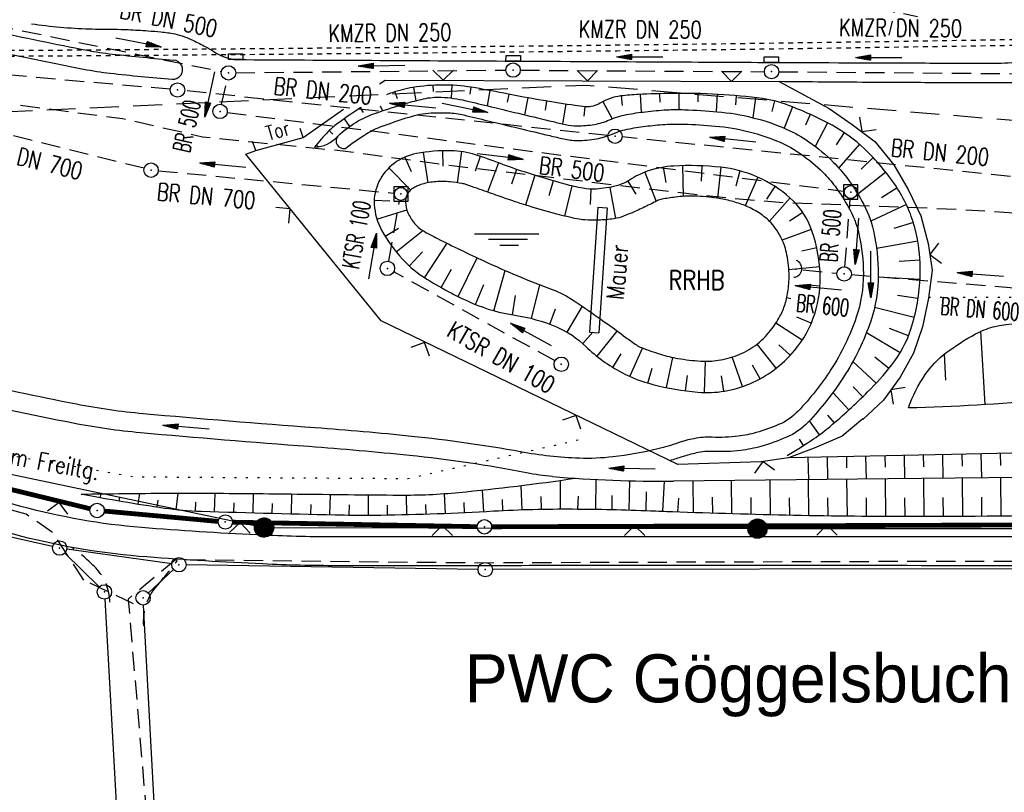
# Model space of a CAD drawing. Extents: x 0 to 1135, y 0 to 420.
# Tile 9 of 77: x 185 to 288, y 72 to 152. Entities that reach past the tile are written whole.
import ezdxf
from ezdxf.enums import TextEntityAlignment as Align

# ---------------------------------------------------------------- set-up
doc = ezdxf.new("R2010")
doc.units = 0
doc.header["$LTSCALE"] = 2
doc.header["$MEASUREMENT"] = 0
for name, pattern in [('ACAD_ISO03W100', [0.5, 0.25, -0.25]), ('AUSGEZOGEN', [0]), ('GESTRICH-X2', [1.5, 1, -0.5]), ('GESTRICHELTX3', [2.25, 1.5, -0.75]), ('GETRENNTX3', [3.25, 1, -0.75, 0, -0.75, 0, -0.75]), ('PUNKTX2_STR', [0.6, 0.1, -0.5])]:
    doc.linetypes.add(name, pattern=pattern)
doc.layers.get('0').update_dxf_attribs({"color": 8, "linetype": 'AUSGEZOGEN'})
for name, color, linetype in [('BOESCHG', 8, 'AUSGEZOGEN'), ('DURCHL', 200, 'GESTRICH-X2'), ('FBRTOP', 8, 'AUSGEZOGEN'), ('GRABEN', 8, 'AUSGEZOGEN'), ('GRENZL', 8, 'AUSGEZOGEN'), ('GRENZL-BAB', 7, 'AUSGEZOGEN'), ('GRENZP', 8, 'AUSGEZOGEN'), ('GRENZP-BAB', 7, 'AUSGEZOGEN'), ('KANAL', 200, 'GESTRICH-X2'), ('MAUER', 8, 'AUSGEZOGEN'), ('MULDE', 8, 'AUSGEZOGEN'), ('NETZ', 250, 'AUSGEZOGEN'), ('NUTZUNG', 8, 'PUNKTX2_STR'), ('PFEIL', 200, 'CONTINUOUS'), ('PFEILTOP', 8, 'AUSGEZOGEN'), ('RRB', 4, 'AUSGEZOGEN'), ('SCHLITZRINNE', 200, 'AUSGEZOGEN'), ('Schmutzw', 30, 'GESTRICH-X2'), ('SCHRIFT', 8, 'AUSGEZOGEN'), ('SCHSYMBOL', 200, 'AUSGEZOGEN'), ('SIGNATUR', 8, 'AUSGEZOGEN'), ('STRASSE', 8, 'AUSGEZOGEN'), ('STROMLTG', 8, 'AUSGEZOGEN'), ('Telekom', 8, 'GETRENNTX3'), ('TEXTO', 200, 'CONTINUOUS'), ('TEXTU', 4, 'CONTINUOUS'), ('TUNNEL', 15, 'CONTINUOUS'), ('W-LTG', 8, 'GESTRICHELTX3'), ('WEG', 8, 'GESTRICH-X2'), ('ZAUN', 8, 'AUSGEZOGEN')]:
    doc.layers.add(name, color=color, linetype=linetype)
doc.styles.add('ROMANS', font='romans.shx', dxfattribs={"width": 0.8})
doc.styles.add('UNIR-O', font='unir_o.shx')

# ---------------------------------------------------------------- blocks, each defined once
blk = doc.blocks.new('IKR')
at = {"color": 0}
for p, q in [((0, 1), (0, 2.5)), ((-2.5, 0), (-1, 0)), ((1, 0), (2.5, 0)), ((0, -2.5), (0, -1))]:
    blk.add_line(p, q, dxfattribs=at)
blk.add_circle((0, 0), 0.05, dxfattribs=at)
blk.add_point((0, 0), dxfattribs=at)
blk = doc.blocks.new('30S')
at = {"color": 0}
for p, q in [((-0.75, -0.58), (-0.75, 0)), ((-0.75, 0), (0.75, 0)), ((0.75, 0), (0.75, -0.58)), ((0.75, -0.58), (-0.75, -0.58))]:
    blk.add_line(p, q, dxfattribs=at)
blk.add_point((0, 0), dxfattribs=at)
blk = doc.blocks.new('*X18')
at = {"color": 0}
for p, q in [((212.23, 257.39), (213.24, 258.4)), ((212.24, 257.33), (213.31, 258.4)), ((212.24, 257.47), (213.17, 258.4)), ((212.24, 257.26), (213.37, 258.39)), ((212.24, 257.55), (213.09, 258.39)), ((212.25, 257.2), (213.43, 258.38)), ((212.26, 257.63), (213, 258.37)), ((212.27, 257.14), (213.49, 258.37)), ((212.28, 257.09), (213.55, 258.35)), ((212.29, 257.73), (212.9, 258.35)), ((212.3, 257.04), (213.6, 258.33)), ((212.32, 256.99), (213.65, 258.31)), ((212.34, 257.86), (212.78, 258.29)), ((212.35, 256.94), (213.69, 258.29)), ((212.37, 256.9), (213.74, 258.26)), ((212.4, 256.85), (213.78, 258.24)), ((212.43, 256.81), (213.83, 258.21)), ((212.46, 256.77), (213.86, 258.18)), ((212.49, 256.73), (213.9, 258.14)), ((212.53, 256.7), (213.94, 258.11)), ((212.56, 256.66), (213.97, 258.07)), ((212.6, 256.63), (214.01, 258.03)), ((212.64, 256.6), (214.04, 257.99)), ((212.68, 256.57), (214.07, 257.95)), ((212.73, 256.54), (214.09, 257.91)), ((212.77, 256.52), (214.12, 257.86)), ((212.82, 256.49), (214.14, 257.82)), ((212.87, 256.47), (214.16, 257.77)), ((212.92, 256.45), (214.18, 257.72)), ((212.97, 256.44), (214.2, 257.66)), ((213.03, 256.42), (214.21, 257.6)), ((213.09, 256.41), (214.22, 257.54)), ((213.16, 256.41), (214.23, 257.48)), ((213.22, 256.4), (214.23, 257.41)), ((213.3, 256.41), (214.23, 257.34)), ((213.38, 256.41), (214.22, 257.26)), ((213.46, 256.43), (214.2, 257.17)), ((213.56, 256.46), (214.18, 257.07)), ((213.69, 256.51), (214.12, 256.95))]:
    blk.add_line(p, q, dxfattribs=at)
blk = doc.blocks.new('SRMAST2')
at = {"color": 0}
blk.add_circle((0, 0), 0.999, dxfattribs=at)
blk.add_point((0, 0), dxfattribs=at)
blk.add_blockref('*X18', (-213.23, -257.4))
blk = doc.blocks.new('GST')
at = {"color": 0}
blk.add_circle((0, 0), 0.75, dxfattribs=at)
blk.add_point((0, 0), dxfattribs=at)
blk = doc.blocks.new('10')
blk.add_blockref('GST', (0, 0))
blk = doc.blocks.new('20')
blk.add_lwpolyline([(-0.75, -0.75), (0.75, -0.75), (0.75, 0.75), (-0.75, 0.75)], close=True)
blk.add_circle((0, 0), 0.676)
blk.add_point((0, 0))
blk = doc.blocks.new('42')
at = {"color": 0}
blk.add_arc((-0.02, -0.31), 0.91, 12.5363, 167.4637, dxfattribs=at)
blk.add_point((0, 0), dxfattribs=at)
blk = doc.blocks.new('PFEIL2')
at = {"color": 0}
for p, q in [((0.88, 0), (-2.4, -0.01)), ((0.88, -0.27), (0.88, 0.28)), ((0.88, 0.28), (2.43, 0.01)), ((0.91, 0.27), (0.88, 0.26)), ((0.97, 0.26), (0.88, 0.25)), ((1.02, 0.25), (0.88, 0.23)), ((1.07, 0.24), (0.88, 0.21)), ((1.13, 0.23), (0.88, 0.19)), ((1.18, 0.22), (0.88, 0.17)), ((1.24, 0.21), (0.88, 0.15)), ((1.29, 0.21), (0.88, 0.14)), ((1.34, 0.2), (0.88, 0.12)), ((1.4, 0.19), (0.88, 0.1)), ((1.45, 0.18), (0.88, 0.08)), ((1.51, 0.17), (0.88, 0.06)), ((1.56, 0.16), (0.88, 0.04)), ((1.61, 0.15), (0.88, 0.02)), ((1.67, 0.14), (0.88, 0.01)), ((1.72, 0.13), (0.88, -0.01)), ((1.78, 0.12), (0.88, -0.03)), ((1.83, 0.11), (0.88, -0.05)), ((1.88, 0.1), (0.88, -0.07)), ((1.94, 0.09), (0.88, -0.09)), ((2.05, 0.08), (0.88, -0.12)), ((1.99, 0.08), (0.88, -0.11)), ((2.1, 0.07), (0.88, -0.14)), ((2.15, 0.06), (0.88, -0.16)), ((2.21, 0.05), (0.88, -0.18)), ((2.26, 0.04), (0.88, -0.2)), ((2.32, 0.03), (0.88, -0.22)), ((2.37, 0.02), (0.88, -0.23)), ((2.42, 0.01), (0.88, -0.25)), ((2.43, 0.01), (0.88, -0.27))]:
    blk.add_line(p, q, dxfattribs=at)
blk = doc.blocks.new('ZL')
at = {"color": 0}
for p, q in [((-1.07, 1.06), (0, 0)), ((0, 0), (1.06, 1.07))]:
    blk.add_line(p, q, dxfattribs=at)
blk = doc.blocks.new('WASSER2')
at = {"layer": 'TEXTU'}
for p, q in [((-3.34, 0.01), (3.36, 0.01)), ((-1.9, -0.54), (2.16, -0.54)), ((-0.7, -1.16), (1.24, -1.16))]:
    blk.add_line(p, q, dxfattribs=at)

msp = doc.modelspace()

# ---------------------------------------------------------------- linework, layer by layer
at = {"layer": 'BOESCHG'}
for p, q in [((226.33, 145.42), (226.55, 144.03)), ((228.32, 145.64), (228.35, 145.01)), ((230.32, 145.65), (230.25, 144.31)), ((232.3, 145.44), (232.19, 144.7)), ((224.38, 144.97), (224.61, 144.25)), ((234.27, 145.1), (233.98, 143.51)), ((236.24, 144.72), (236.07, 143.88)), ((247.91, 144.53), (248.02, 143.52)), ((249.9, 144.69), (249.99, 142.83)), ((251.9, 144.76), (251.93, 143.9)), ((253.9, 144.8), (253.91, 143.11)), ((255.9, 144.78), (255.88, 143.91)), ((257.9, 144.7), (257.8, 142.9)), ((259.89, 144.55), (259.81, 143.61)), ((222.87, 143.49), (223.11, 142.99)), ((238.2, 144.34), (237.88, 142.57)), ((240.17, 144), (240.01, 143.05)), ((242.15, 143.68), (241.83, 141.63)), ((244.13, 143.41), (244.04, 142.43)), ((246.01, 143.94), (246.98, 142.16)), ((261.88, 144.34), (261.63, 142.27)), ((263.85, 144.01), (263.58, 142.9)), ((265.75, 143.39), (264.88, 141.18)), ((220.77, 143.28), (221.07, 142.81)), ((267.59, 142.61), (267.08, 141.48)), ((219.11, 142.16), (219.68, 141.35)), ((269.39, 141.73), (268.11, 139.28)), ((217.55, 140.92), (217.93, 140.54)), ((271.12, 140.72), (270.27, 139.45)), ((216.21, 139.43), (216.45, 139.24)), ((272.7, 139.51), (270.56, 137.04)), ((227.34, 138.65), (227.8, 135.49)), ((229.33, 138.83), (229.38, 137.23)), ((231.33, 138.74), (230.85, 135.5)), ((225.41, 138.16), (226.07, 136.66)), ((233.26, 138.24), (232.75, 136.7)), ((235.15, 137.57), (234.01, 134.53)), ((254.3, 137.28), (254.37, 134.08)), ((256.3, 137.26), (256.23, 135.67)), ((274.14, 138.11), (272.87, 136.92)), ((223.76, 137.05), (226.03, 134.74)), ((237.03, 136.89), (236.51, 135.36)), ((238.94, 136.28), (237.98, 133.17)), ((250.38, 136.6), (251.55, 133.56)), ((252.3, 137.12), (252.57, 135.51)), ((258.29, 137.11), (257.94, 133.89)), ((260.25, 136.74), (259.83, 135.16)), ((275.44, 136.6), (272.54, 134.31)), ((240.85, 135.71), (240.4, 134.15)), ((242.78, 135.18), (242.01, 132.03)), ((248.61, 135.67), (249.44, 134.3)), ((262.14, 136.07), (260.82, 133.11)), ((244.75, 134.83), (244.69, 133.22)), ((246.73, 135.02), (247.34, 131.78)), ((263.9, 135.12), (263.03, 133.78)), ((276.61, 134.98), (274.98, 133.92)), ((222.24, 133.7), (223.86, 133.63)), ((265.49, 133.92), (263.35, 131.49)), ((277.58, 133.23), (273.89, 131.5)), ((222.51, 131.72), (225.62, 132.69)), ((266.81, 132.42), (265.44, 131.51)), ((278.31, 131.37), (276.27, 130.74)), ((223.37, 129.93), (224.76, 130.78)), ((224.53, 128.3), (227.28, 130.53)), ((267.69, 130.64), (264.68, 129.51)), ((227.48, 125.62), (229.81, 129.2)), ((278.77, 129.42), (274.48, 128.66)), ((225.9, 126.84), (227.25, 128.32)), ((268.27, 128.72), (266.71, 128.37)), ((230.96, 123.66), (232.95, 127.69)), ((279.01, 127.44), (276.82, 127.31)), ((229.2, 124.59), (230.28, 126.52)), ((234.67, 122.18), (235.84, 126.38)), ((268.58, 126.75), (265.36, 126.45)), ((279, 125.44), (274.66, 125.69)), ((232.78, 122.83), (233.63, 124.91)), ((238.59, 121.38), (239.47, 124.88)), ((268.61, 124.75), (266.98, 124.86)), ((236.63, 121.76), (236.94, 123.76)), ((265.57, 123.43), (265.15, 123.53)), ((278.79, 123.45), (276.67, 123.78)), ((240.5, 120.78), (241.1, 122.38)), ((242.31, 119.94), (243.89, 122.64)), ((278.4, 121.49), (274.28, 122.53)), ((266.74, 119.12), (264.01, 120.9)), ((267.68, 120.88), (266.19, 121.51)), ((243.92, 118.76), (244.98, 119.95)), ((245.42, 117.44), (247.51, 120.07)), ((276.93, 117.79), (273.43, 119.89)), ((277.81, 119.58), (275.84, 120.35)), ((285.79, 112.44), (285.34, 120.06)), ((248.82, 115.35), (250.15, 118.3)), ((264.03, 116.2), (262.07, 118.72)), ((265.5, 117.55), (264.32, 118.65)), ((247.06, 116.29), (247.93, 117.71)), ((252.64, 114.19), (253.28, 117.33)), ((256.6, 113.67), (256.68, 116.93)), ((260.53, 114.29), (259.47, 117.37)), ((274.44, 114.66), (272.03, 116.9)), ((275.76, 116.17), (274.31, 117.36)), ((281.67, 114.96), (281.56, 117.67)), ((250.7, 114.66), (251.16, 116.22)), ((262.36, 115.1), (261.59, 116.51)), ((254.61, 113.86), (254.82, 115.45)), ((258.6, 113.8), (258.34, 115.42)), ((273.04, 113.23), (272.05, 114.25)), ((271.59, 111.86), (269.94, 113.66)), ((268.54, 109.28), (267.49, 110.71)), ((270.09, 110.53), (269.41, 111.32)), ((266.88, 108.16), (266.46, 108.82)), ((267.34, 106.93), (267.39, 104.6)), ((269.34, 106.97), (269.39, 104.62)), ((271.34, 107.01), (271.37, 105.82)), ((273.34, 107.05), (273.39, 104.66)), ((275.34, 107.1), (275.37, 105.89)), ((277.34, 107.14), (277.39, 104.7)), ((279.34, 107.18), (279.37, 105.95)), ((281.34, 107.22), (281.39, 104.74)), ((283.34, 107.26), (283.37, 106.01)), ((285.34, 107.31), (285.39, 104.78)), ((287.34, 107.35), (287.37, 106.08)), ((241.57, 104.53), (241.59, 101.52)), ((245.28, 101.5), (245.31, 104.62)), ((248.75, 101.42), (248.82, 104.49)), ((255.37, 104.47), (255.41, 101.17)), ((259.37, 104.51), (259.41, 101.05)), ((263.37, 104.55), (263.41, 100.94)), ((267.37, 104.6), (267.41, 100.85)), ((271.37, 104.64), (271.41, 100.8)), ((275.37, 104.68), (275.41, 100.77)), ((279.37, 104.72), (279.41, 100.76)), ((283.37, 104.76), (283.41, 100.78)), ((287.37, 104.81), (287.41, 100.8)), ((233.47, 103.52), (233.59, 101.25)), ((237.5, 103.99), (237.59, 101.44)), ((252.26, 101.29), (252.42, 104.44)), ((193.79, 103.13), (193.71, 102.73)), ((195.75, 102.76), (195.68, 102.37)), ((197.84, 103.18), (197.65, 102.04)), ((199.74, 102.46), (199.63, 101.73)), ((201.8, 103.21), (201.61, 101.46)), ((205.66, 103.19), (205.6, 101.24)), ((209.66, 103.16), (209.6, 101.13)), ((213.65, 103.11), (213.6, 101.03)), ((217.65, 103.07), (217.6, 100.93)), ((221.6, 103.03), (221.6, 100.88)), ((225.55, 103), (225.6, 100.94)), ((229.52, 103.15), (229.6, 101.06)), ((235.53, 102.55), (235.59, 101.36)), ((239.56, 102.87), (239.59, 101.5)), ((243.42, 101.52), (243.49, 102.9)), ((246.97, 101.47), (246.98, 102.94)), ((250.53, 101.36), (250.57, 103.34)), ((253.83, 101.23), (253.9, 102.68)), ((257.39, 102.8), (257.41, 101.11)), ((261.39, 102.76), (261.41, 100.99)), ((265.39, 102.73), (265.41, 100.89)), ((269.39, 102.72), (269.41, 100.82)), ((273.39, 102.72), (273.41, 100.78)), ((277.39, 102.73), (277.41, 100.76)), ((281.39, 102.76), (281.41, 100.77)), ((285.39, 102.79), (285.41, 100.79)), ((203.65, 102.26), (203.61, 101.31)), ((207.63, 102.18), (207.6, 101.18)), ((211.63, 102.11), (211.6, 101.08)), ((215.63, 102.03), (215.6, 100.98)), ((219.62, 101.97), (219.6, 100.89)), ((223.58, 101.95), (223.6, 100.9)), ((227.57, 102.02), (227.6, 100.99)), ((231.55, 102.23), (231.6, 101.15))]:
    msp.add_line(p, q, dxfattribs=at)
for points in [[(265.17, 107.13, 0.017752), (267.93, 108.85, 0.026839), (269.65, 110.15, 0.020685), (273.55, 113.73, 0.028923), (276.07, 116.55, 0.091041), (278.05, 120.27, 0.06762), (279.02, 125.83, 0.075574), (278.45, 130.86, 0.081649), (276.51, 135.13, 0.054965), (273.24, 139.02, 0.066679), (269.85, 141.48, 0.032427), (265.34, 143.55, 0.057565), (262.62, 144.25, 0.019399), (258.01, 144.69, 0.018569), (253.18, 144.79, 0.008322), (249.73, 144.68, 0.015612), (247.89, 144.53, 0.112435), (245.74, 143.78, -0.163551), (244.2, 143.41, -0.01479), (243.12, 143.53, -0.004825), (239.84, 144.05, -0.008013), (235.7, 144.82, 0.009842), (232.33, 145.43, 0.040816), (229.32, 145.67, 0.039988), (226.25, 145.41, 0.040723), (224.09, 144.87, 0.010048), (223.51, 144.66, 0.024422)], [(393.18, 142.63, 0.108859), (392.11, 144.02, 0.146134), (390.9, 144.54, 0.109714), (388.65, 144.3, 0.142725), (387.2, 143.31, 0.032721), (385.97, 141.56, -0.036113), (384.84, 139.99, -0.004662), (381.97, 136.61, -0.00545), (379.45, 133.77, -0.012479), (377.2, 131.41, -0.008534), (373.77, 128.1, -0.047279), (369.35, 124.7, -0.03503), (362.73, 121.15, -0.026269), (354.16, 117.84, -0.020165), (342.66, 114.58, -0.005554), (331.26, 111.97, -0.008365), (323.64, 110.45, -0.009803), (309.09, 108.09, -0.030039), (304.29, 107.7), (282.29, 107.24), (265.34, 106.89)], [(220.87, 143.34, 0.003788), (220.68, 143.22, 0.012849), (218.41, 141.65, 0.042151), (217.45, 140.82, 0.024663), (216.02, 139.2)], [(277.79, 112.1, -0.063817), (279.55, 115.55, -0.081442), (281.65, 117.75, -0.035038), (284.78, 119.78, -0.066892), (286.61, 120.49, -0.110896), (291.92, 120.59, 0.058081), (301.94, 119.72, 0.025027), (316.04, 120.84, 0.050258), (322.9, 122.45, 0.075354), (327.37, 124.78, 0.233817), (328.16, 126.29, 0.050161), (327.91, 129.46, -0.031909), (327.33, 134.43, -0.002308), (327.19, 137.42, -0.004371), (327.14, 139, -0.068598), (327.29, 140.4, -0.034719), (328.16, 143.04)], [(376.32, 121.93, -0.021199), (366.81, 116.1, -0.037435), (361.08, 113.44, -0.007907), (348.23, 108.86, -0.017363), (342.28, 107.08, -0.029513), (320.06, 102.61, -0.030841), (298.43, 100.94, -0.003565), (278.5, 100.76, -0.005615), (265.84, 100.89, -0.004136), (253.25, 101.25, 0.008975)], [(191.75, 103.1, -0.001694), (200.69, 103.2, -0.003694), (204.79, 103.2, -0.001142), (214.22, 103.11, 0.001016), (224.83, 103, 0.026191), (231.05, 103.28, 0.012435), (243.11, 104.75)], [(253.25, 101.25, -0.000751), (250.97, 101.34, 0.008975), (242.87, 101.52, 0.015539), (234.63, 101.31, -0.010932), (222.92, 100.89, -0.008753), (219.1, 100.9, -0.002252), (204.23, 101.28, -0.028703), (200.42, 101.62, -0.012463), (191.75, 103.1)]]:
    msp.add_lwpolyline(points, format="xyb", dxfattribs=at)
at = {"layer": 'BOESCHG', "flags": 128}
msp.add_lwpolyline([(277.79, 112.1, 0.014046), (292.06, 112.89, 0.017098), (303.71, 114.26, 0.007982), (321.06, 117.2, 0.049283), (323.81, 118, 0.110375), (327.41, 120.47, 0.102589), (329.85, 124.48, 0.029476), (330.58, 127.01, 0.038701), (330.88, 129.01, 0.046772), (330.77, 133.31, 0.03225), (329.64, 139.44, 0.035656), (329.22, 140.69, 0.018266), (328.16, 143.04)], format="xyb", dxfattribs=at)
msp.add_lwpolyline([(222.73, 135.62, 0.128741), (222.24, 133.23, 0.11307), (223.01, 130.56, 0.060334), (225.17, 127.56, 0.068004), (227.71, 125.47, 0.017113), (230.24, 124.03, 0.019851), (232.5, 122.95, 0.065522), (236.85, 121.72, -0.065705), (241.19, 120.5, -0.09077), (244.24, 118.47, 0.0712), (248, 115.75, 0.0579), (251.2, 114.52, 0.041372), (255.91, 113.71, 0.124322), (261.31, 114.59, 0.117259), (265.95, 118.05, 0.095852), (268.05, 121.85, 0.093316), (268.61, 126.26, 0.082156), (267.53, 131.06, 0.116101), (265.5, 133.91, 0.076484), (262.11, 136.09, 0.077711), (258.28, 137.11, 0.040221), (253.39, 137.24, 0.070601), (250.64, 136.7, 0.0622), (248.78, 135.77, -0.086049), (247.39, 135.17, -0.042511), (245.33, 134.84, -0.064556), (243.95, 134.92, -0.021192), (242.1, 135.35, -0.009143), (237.86, 136.62, -0.014122), (235.37, 137.49, 0.013559), (232.77, 138.4, 0.072244), (230.21, 138.83, 0.051966), (226.63, 138.53, 0.114315), (224.3, 137.51, 0.118592)], format="xyb", close=True, dxfattribs=at)
at = {"layer": 'BOESCHG'}
msp.add_lwpolyline([(243.04, 123.22, -0.005705), (243.87, 122.65, -0.001788), (246.49, 120.81, -0.00572), (248.4, 119.41, 0.009953), (249.51, 118.62, 0.058203), (250.03, 118.35, 0.016406), (252, 117.66, 0.033199), (253.82, 117.22, 0.026103), (256.19, 116.94, 0.056481), (258.02, 117.03, 0.049844), (260.02, 117.56, 0.07052), (261.88, 118.58, 0.067667), (263.46, 120.13, 0.038599), (264.43, 121.61, 0.050454), (264.96, 122.85, 0.043921), (265.29, 124.35, 0.039029), (265.38, 126.07, 0.048539), (265.1, 128.25, 0.063132), (264.53, 129.83, 0.035745), (263.95, 130.79, 0.043832), (263.36, 131.48, 0.052203), (262.21, 132.39, 0.047988), (260.8, 133.12, 0.029002), (259.4, 133.58, 0.028478), (257.93, 133.89, 0.030416), (255.53, 134.1, 0.037334), (253.56, 134, 0.018027), (252.14, 133.78, 0.057939), (251.71, 133.64, 0.01422), (251.24, 133.41, -0.009771), (250.57, 133.07, -0.00788), (249.15, 132.42, -0.011583), (248.17, 132.02, -0.052627), (247.16, 131.75, -0.034252), (245.56, 131.61, -0.019239), (244.15, 131.64, -0.033451), (243.35, 131.74, -0.009389), (242.27, 131.97, -0.009677), (241.23, 132.23, -0.005489), (238.28, 133.08, -0.011499), (236.88, 133.53, -0.000133), (236.01, 133.83, -0.000065), (234.21, 134.46, -0.000472), (232.9, 134.92, 0.000557), (231.78, 135.31, 0.042563), (231.38, 135.42, 0.014164), (230.14, 135.59, 0.047893), (228.65, 135.61, 0.049569), (227.23, 135.35, 0.033354), (226.67, 135.14, 0.040932), (226.24, 134.91, 0.075163), (225.95, 134.66, 0.051313), (225.64, 134.19, 0.136547), (225.48, 133.47, 0.089371), (225.74, 132.38, 0.068917), (226.42, 131.27, 0.085058), (227.22, 130.57, 0.020536), (228.83, 129.69, 0.007075), (233.63, 127.37, 0.019204), (240.74, 124.39, -0.057458)], format="xyb", close=True, dxfattribs=at)
msp.add_arc((215.93, 142.53), 3.33, 271.4491, 319.2957, dxfattribs=at)
at = {"layer": 'DURCHL'}
msp.add_line((266.83, 126.43), (270.37, 126.08), dxfattribs=at)
at = {"layer": 'FBRTOP'}
for points in [[(661.14, 179.11, 0.000001), (685.94, 183.77, 0.000098)], [(439.53, 157.45, -0.00093), (440.96, 156.69, -0.001842), (441.68, 156.31, -0.000702), (443.25, 155.45, 0.000895), (444.48, 154.78, 0.031517), (447.68, 153.29, 0.030859), (451.1, 152.2, 0.030259), (454.59, 151.53, 0.030943), (458.06, 151.31, 0.000875), (468.28, 151.29, 0.000286), (499.49, 151.31, 0.000004), (556.36, 151.37, 0.000067)], [(186.59, 152.05, 0.029223), (192.59, 151.51, 0.005771), (195.18, 151.47, -0.010248), (196.64, 151.43, -0.004695), (198.7, 151.31, -0.007101), (200.05, 151.2, -0.027316), (201.49, 150.98, -0.037667), (202.5, 150.69, -0.022183), (203.43, 150.3, -0.015336), (204.72, 149.64, -0.013289), (205.54, 149.16, 0.020702), (206.07, 148.85, 0.019284), (206.52, 148.64, 0.02203), (206.93, 148.49, 0.030507), (207.44, 148.36, 0.041504), (207.83, 148.32, 0.004099), (208.92, 148.31, 0.000161), (236.69, 148.16, 0.000002), (252.45, 148.08, 0.000002), (263.53, 148.02, 0.00046), (279.54, 147.96, 0.000976), (287.09, 147.95, 0.038411), (290, 148.17, 0.040536)], [(700.61, 186.53, -0.000002), (715, 189.24, -0.000023)], [(323.99, 279.88, -0.000006), (352.82, 279.88, -0.000191)]]:
    msp.add_lwpolyline(points, format="xyb", dxfattribs=at)
at = {"layer": 'GRABEN'}
msp.add_lwpolyline([(374.55, 124.63, -0.021066), (365.33, 119.13, -0.039937), (360.15, 116.84, -0.006923), (344.52, 111.61, -0.032117), (341.07, 110.75, -0.003612), (333.47, 109.42, -0.0029), (323.98, 107.89, -0.003169), (305.38, 105.11, -0.032816), (303.57, 104.97), (275.68, 104.68), (253.37, 104.45)], format="xyb", dxfattribs=at)
at = {"layer": 'GRENZL'}
for p, q in [((188.79, 97.66), (178.58, 99.93)), ((201.18, 95.86), (190.27, 97.39)), ((190.06, 96.97), (193.63, 93.45)), ((198.75, 92.82), (201.37, 95.24)), ((233.04, 95.25), (202.68, 95.74)), ((317.99, 95.35), (234.54, 95.24)), ((194.21, 92.17), (195.87, 62.66)), ((200.67, 47.1), (198.24, 91.56))]:
    msp.add_line(p, q, dxfattribs=at)
at = {"layer": 'GRENZL-BAB', "const_width": 0.5, "flags": 128}
for points in [[(180.38, 104.58), (192.68, 101.58)], [(194.15, 101.34), (206, 100.26)], [(207.5, 100.18), (232.95, 99.71)], [(234.45, 99.7), (317.8, 99.99)]]:
    msp.add_lwpolyline(points, dxfattribs=at)
at = {"layer": 'KANAL'}
for p, q in [((182.69, 151.91), (206.35, 147.07)), ((198.3, 137), (150.26, 148.89)), ((207.83, 146.94), (235.92, 147.22)), ((237.42, 147.21), (262.8, 147.05)), ((264.31, 147.05), (294.21, 146.81)), ((206.35, 143.65), (206.93, 146.21)), ((206.94, 142.82), (271.06, 134.63)), ((199.78, 136.75), (224.25, 134.42)), ((223.74, 127.34), (224.87, 133.58)), ((271.18, 126.74), (271.74, 133.78)), ((241.04, 116.96), (224.27, 126.23)), ((266.83, 126.43), (270.37, 126.08)), ((271.84, 125.95), (289.47, 124.52))]:
    msp.add_line(p, q, dxfattribs=at)
at = {"layer": 'MAUER'}
for p, q in [((245.49, 132.96), (244.61, 119.95)), ((245.49, 132.96), (246.47, 132.9)), ((246.47, 132.9), (245.6, 119.88)), ((244.61, 119.95), (245.6, 119.88))]:
    msp.add_line(p, q, dxfattribs=at)
at = {"layer": 'MULDE'}
for points in [[(171.49, 152.01, 0.030362), (175.75, 150.76, 0.007892), (191.99, 147.33, 0.0197), (194.79, 146.9, 0.008423), (201.22, 146.27, 0.008423)], [(182.53, 151.31, 0.004791), (192.37, 149.29, 0.0197), (195.01, 148.89, 0.008423), (201.38, 148.27, 0.008423)], [(218.46, 140.36, -0.05285), (220.33, 141.78, -0.05409), (222.42, 142.75, -0.000053), (222.5, 142.78, -0.000146), (222.53, 142.79, -0.00983), (225.5, 143.74, -0.015839), (227.37, 144.23, -0.067187), (229.21, 144.4, -0.047616), (231.77, 144.04, -0.001144), (234.39, 143.41, 0.000923), (237.63, 142.63, 0.000385), (240.84, 141.86, 0.00097), (242.12, 141.56, 0.058131), (243.33, 141.42, 0.039192), (245.14, 141.57, 0.064462), (246.7, 142.04, -0.057277), (248.46, 142.59, -0.017634), (250.45, 142.89, -0.015899), (252.68, 143.09, -0.02288), (254.5, 143.1, -0.012131), (257.92, 142.89, -0.040004), (261.63, 142.27, -0.041022), (265.09, 141.09, -0.051009), (267.45, 139.77, -0.041578), (269.98, 137.65, -0.039245), (271.38, 136.03, -0.028965), (272.96, 133.6, -0.0751), (274.16, 130.49, -0.054577), (274.66, 125.93, -0.081969), (273.87, 121.09, -0.062), (271.05, 115.27, -0.046246), (267.34, 110.56, -0.102701), (265.11, 109.01, -0.030488), (262.46, 108.07, -0.039929), (260.35, 107.64, -0.04244), (257.52, 107.54, 0.066922), (255.72, 107.38, 0.02541), (254.28, 106.99, -0.009713), (252.97, 106.58, -0.019558)], [(219.24, 139.07, -0.031153), (221.46, 140.61, -0.047765), (223.05, 141.38, -0.016339), (226.42, 142.5, -0.050556), (227.56, 142.72, -0.032422), (229.95, 142.77, -0.047571), (231.56, 142.55, -0.001199), (234.05, 141.95, 0.00092), (237.28, 141.17, 0.000398), (240.5, 140.4, 0.000892), (241.94, 140.06, 0.05821), (243.35, 139.9, 0.04101), (245.36, 140.07, 0.062312), (247, 140.57, -0.057857), (248.77, 141.11, -0.016729), (250.69, 141.41, -0.015832), (252.74, 141.58, -0.022946), (254.47, 141.6, -0.012198), (257.71, 141.4, -0.039936), (261.23, 140.81, -0.041735), (264.46, 139.71, -0.050295), (266.63, 138.48, -0.04212), (268.92, 136.57, -0.038702), (270.16, 135.13, -0.028542), (271.56, 132.97, -0.075525), (272.64, 130.18, -0.053594), (273.11, 126.01, -0.082956), (272.37, 121.5, -0.06255), (269.74, 116.06, -0.045697), (266.32, 111.73, -0.103536), (264.3, 110.33, -0.02966), (261.97, 109.51, -0.038437), (260.1, 109.13, -0.043111), (257.4, 109.02, 0.060364), (255.47, 108.87, 0.037244), (253.85, 108.43, -0.028237), (251.74, 107.8, -0.028426), (247.06, 106.98, -0.038591), (243.57, 106.83, -0.035859), (237.45, 107.5, 0.019252), (226.11, 109.11, 0.00739), (216.09, 110, -0.004146), (198.21, 111.46, -0.025697), (191.26, 112.45, -0.009786), (179.23, 115.04)], [(240.77, 104.92, -0.025935), (238.08, 105.31, 0.023573), (225.9, 107.12, 0.006601), (215.43, 108.04, -0.003953), (197.93, 109.48, -0.025691), (190.94, 110.48, -0.010769), (177.66, 113.36)]]:
    msp.add_lwpolyline(points, format="xyb", dxfattribs=at)
for centre, radius, start, end in [((201.31, 147.27), 1, 265.0583, 85.7744), ((219.07, 139.85), 0.796, 140.698, 281.705), ((252.38, 245.09), 140.65, 265.2639, 270.4032)]:
    msp.add_arc(centre, radius, start, end, dxfattribs=at)
at = {"layer": 'NUTZUNG', "flags": 128}
for points in [[(279.89, 123.59), (301.85, 123.56), (322.71, 137.96), (324.18, 147.8), (328.86, 144.82)], [(243.45, 108.71), (225.72, 104.69), (197.3, 104.87), (174.8, 108.77), (174.18, 107.11)]]:
    msp.add_lwpolyline(points, dxfattribs=at)
at = {"layer": 'RRB', "flags": 128}
msp.add_lwpolyline([(222.73, 135.62, 0.128741), (222.24, 133.23, 0.11307), (223.01, 130.56, 0.060334), (225.17, 127.56, 0.068004), (227.71, 125.47, 0.017113), (230.24, 124.03, 0.019851), (232.5, 122.95, 0.065522), (236.85, 121.72, -0.065705), (241.19, 120.5, -0.09077), (244.24, 118.47, 0.0712), (248, 115.75, 0.0579), (251.2, 114.52, 0.041372), (255.91, 113.71, 0.124322), (261.31, 114.59, 0.117259), (265.95, 118.05, 0.095852), (268.05, 121.85, 0.093316), (268.61, 126.26, 0.082156), (267.53, 131.06, 0.116101), (265.5, 133.91, 0.076484), (262.11, 136.09, 0.077711), (258.28, 137.11, 0.040221), (253.39, 137.24, 0.070601), (250.64, 136.7, 0.0622), (248.78, 135.77, -0.086049), (247.39, 135.17, -0.042511), (245.33, 134.84, -0.064556), (243.95, 134.92, -0.021192), (242.1, 135.35, -0.009143), (237.86, 136.62, -0.014122), (235.37, 137.49, 0.013559), (232.77, 138.4, 0.072244), (230.21, 138.83, 0.051966), (226.63, 138.53, 0.114315), (224.3, 137.51, 0.118592)], format="xyb", close=True, dxfattribs=at)
at = {"layer": 'SCHLITZRINNE'}
msp.add_lwpolyline([(517.48, 212.59), (519.75, 212.63, -0.000009), (532.25, 212.63, 0.000009), (544.74, 212.63, 0.000011), (557.24, 212.63, -0.000003), (569.74, 212.63, -0.000017), (582.24, 212.63, 0.000005), (594.74, 212.63, 0.000053), (595.15, 212.63, 0.000005), (599.26, 212.63, 0.001234), (606.7, 212.65, 0.000703), (619.76, 212.74, 0.002173), (629.96, 212.86, 0.001495), (644.78, 213.15, 0.001644), (657.03, 213.47, 0.001579), (669.78, 213.88, 0.001584), (682.26, 214.37, 0.001578), (694.78, 214.93, 0.00157), (707.28, 215.57, 0.001571), (719.76, 216.29, 0.001576), (732.25, 217.09, 0.001577), (744.73, 217.97, 0.001582), (757.2, 218.93, 0.001583)], format="xyb", dxfattribs=at)
at = {"layer": 'Schmutzw'}
for p, q in [((201.03, 145.22), (156.87, 149.13)), ((246.54, 140.42), (202.52, 145.08)), ((291.38, 135.86), (248.03, 140.26))]:
    msp.add_line(p, q, dxfattribs=at)
at = {"layer": 'STRASSE'}
for points in [[(294.3, 147.27, -0.011454), (293.32, 146.84, -0.052125), (291, 146.15, -0.045747), (288.25, 145.89, -0.001222), (287.67, 145.89, -0.000096), (280.34, 145.91, -0.001039), (273.58, 145.94, -0.000759), (264.34, 146.02)], [(510.92, 132.12, 0.020197), (483.75, 134.53, 0.037691), (441.71, 133.37, 0.054401), (413.17, 127.24, 0.021909), (391.85, 119.12, -0.023806), (372.2, 111.72, -0.00183), (354.55, 106.09, -0.006722), (349.72, 104.64, -0.010903), (340.35, 102.18, -0.014367), (333.14, 100.67, -0.017589), (324.36, 99.41, -0.019733), (316.46, 98.88, -0.002203), (308.14, 98.68, -0.004803), (304.33, 98.64, -0.000191), (289.69, 98.65, 0.000116), (265.66, 98.66, 0.000233), (243.93, 98.66, -0.000198), (218.42, 98.65, -0.01144), (210.79, 98.82, -0.007267), (198.81, 99.55, -0.044279), (186.34, 101.6, -0.039911), (173.1, 106.17, -0.012144)], [(371.04, 108.13, 0.001693), (355.46, 103.23, -0.006722), (350.55, 101.75, -0.010903), (341.04, 99.26, -0.014367), (333.67, 97.72, -0.017589), (324.68, 96.43, -0.019733), (316.55, 95.88, -0.002203), (308.2, 95.68, -0.004803), (304.33, 95.64, -0.000191), (289.69, 95.65, 0.000116), (265.65, 95.66, 0.000233), (243.93, 95.66, -0.000198), (218.42, 95.65, -0.01144), (210.65, 95.83, -0.007267), (198.58, 96.56, -0.044279), (185.6, 98.7, -0.039911), (171.9, 103.42, -0.012144)]]:
    msp.add_lwpolyline(points, format="xyb", dxfattribs=at)
at = {"layer": 'STROMLTG', "linetype": 'GESTRICH-X2', "flags": 128}
for points in [[(97.55, 167.17), (101.87, 164.94), (106.3, 162.22), (110.74, 159.53), (116.79, 156.63), (121.1, 154.77), (125.28, 153.21), (130.7, 150.64), (135.73, 148.43), (141.25, 145.9), (149.53, 145.97), (156.39, 145.91), (164.01, 145.46), (175.66, 144.69), (184.33, 143.71), (196.04, 142.19), (204.39, 140.29), (209.1, 139.8), (219, 138.82), (230.32, 137.3), (253.18, 134.58), (259.33, 133.9), (265.01, 133.44), (282.76, 132.76), (290.07, 132.3), (292.96, 132.22), (292.67, 149.19), (290.62, 157.61), (287.68, 193.98), (288.2, 231.36), (290.11, 241.17), (294.78, 288.32), (294.82, 294.34), (286.13, 294.38), (286.24, 288.23)], [(386.21, 112.77), (385.95, 109.43), (366.96, 105.2), (336.62, 98.12), (319.06, 96.26), (309.64, 96.13), (279.48, 96.09), (232.13, 95.93), (201.58, 96.27), (196.65, 92.18), (199.16, 62.46)]]:
    msp.add_lwpolyline(points, dxfattribs=at)
at = {"layer": 'STROMLTG', "linetype": 'GESTRICH-X2'}
msp.add_lwpolyline([(197.21, 91.68), (192.05, 94.15), (188.78, 99.12), (186.05, 101), (178.77, 102.98), (170.36, 106.9), (163.46, 111.26), (146.71, 124.37), (130.07, 137.33), (127.09, 142.59), (120.14, 147.18), (104.14, 153.72), (82.48, 163.09), (66.57, 171.96), (30.72, 175.46), (25, 176.06)], dxfattribs=at)
at = {"layer": 'Telekom', "linetype": 'Continuous'}
msp.add_lwpolyline([(25, 126.62), (61.21, 139.92), (139.68, 131.21), (171.73, 107.84), (210.78, 99.62), (262.1, 99.51), (308.83, 99.53), (357.85, 108.8)], dxfattribs=at)
at = {"layer": 'TUNNEL', "linetype": 'ACAD_ISO03W100', "flags": 128}
for points in [[(59.31, 148.8), (65.18, 148.81), (71.06, 148.83), (76.94, 148.84), (82.82, 148.86), (88.7, 148.87), (94.58, 148.89), (100.46, 148.91), (106.34, 148.92), (112.22, 148.94), (118.1, 148.96), (123.98, 148.98), (129.86, 149), (135.74, 149.03), (141.61, 149.05), (147.5, 149.08), (153.38, 149.1), (159.26, 149.13), (165.14, 149.16), (171.02, 149.19), (176.9, 149.23), (182.78, 149.27), (188.66, 149.3), (194.54, 149.35), (200.42, 149.39), (206.3, 149.44), (212.18, 149.48), (218.06, 149.54), (223.95, 149.59), (229.83, 149.65), (235.71, 149.71), (241.59, 149.77), (247.47, 149.84), (253.35, 149.91), (259.24, 149.98), (265.12, 150.06), (271, 150.14), (276.88, 150.23), (282.76, 150.32), (288.65, 150.41), (294.53, 150.51), (300.41, 150.61), (306.29, 150.72), (312.18, 150.83), (318.06, 150.94), (323.94, 151.06), (329.82, 151.18), (335.71, 151.31), (341.59, 151.45), (347.47, 151.59), (353.35, 151.73), (359.24, 151.88), (365.12, 152.04), (371, 152.2), (376.88, 152.36), (378.83, 152.42)], [(59.31, 148.2), (65.19, 148.21), (71.06, 148.23), (76.94, 148.24), (82.82, 148.26), (88.7, 148.27), (94.58, 148.29), (100.46, 148.31), (106.34, 148.32), (112.22, 148.34), (118.1, 148.36), (123.98, 148.38), (129.86, 148.4), (135.74, 148.43), (141.62, 148.45), (147.5, 148.48), (153.38, 148.5), (159.26, 148.53), (165.14, 148.56), (171.02, 148.59), (176.9, 148.63), (182.78, 148.67), (188.66, 148.7), (194.54, 148.75), (200.42, 148.79), (206.31, 148.84), (212.19, 148.88), (218.07, 148.94), (223.95, 148.99), (229.83, 149.05), (235.72, 149.11), (241.6, 149.17), (247.48, 149.24), (253.36, 149.31), (259.24, 149.38), (265.13, 149.46), (271.01, 149.54), (276.89, 149.63), (282.77, 149.72), (288.66, 149.81), (294.54, 149.91), (300.42, 150.01), (306.3, 150.12), (312.19, 150.23), (318.07, 150.34), (323.95, 150.46), (329.84, 150.58), (335.72, 150.71), (341.6, 150.85), (347.49, 150.99), (353.37, 151.13), (359.25, 151.28), (365.14, 151.44), (371.02, 151.6), (376.9, 151.76), (378.84, 151.82)]]:
    msp.add_lwpolyline(points, dxfattribs=at)
at = {"layer": 'W-LTG', "flags": 128}
msp.add_lwpolyline([(321.36, 139.28), (244.28, 145.63), (134, 140.59)], dxfattribs=at)
at = {"layer": 'WEG'}
for centre, radius, start, end in [((181.31, 83.94), 16.58, 43.8177, 55.0795), ((189.45, 91.75), 5.3, 1.2173, 43.8177), ((173.17, 117.14), 35.44, 318.3317, 323.7958), ((203.87, 89.81), 5.66, 138.3317, 184.3558)]:
    msp.add_arc(centre, radius, start, end, dxfattribs=at)
at = {"layer": 'ZAUN'}
for p, q in [((214.86, 140.21), (214.53, 141.15)), ((209.92, 138.86), (209.59, 139.8))]:
    msp.add_line(p, q, dxfattribs=at)
for points in [[(222.78, 145.78), (223.37, 146.19), (264.34, 146.02), (269.56, 143.24), (271.95, 141.55), (274.29, 139.8), (276.28, 137.37), (277.77, 134.8), (279.1, 132.04), (279.86, 129.17), (280.26, 126.4), (279.88, 123.5), (279.26, 120.52), (278.33, 117.77), (276.94, 115.26), (275.2, 112.88), (273.07, 110.88), (273.06, 110.94), (270.91, 109.14), (268, 107.87), (265.34, 106.89), (262.46, 106.47), (253.82, 106.17), (222.96, 121.13)], [(222.96, 121.13), (208.89, 138.47), (209.92, 138.86), (214.86, 140.21), (219.04, 143.15)]]:
    msp.add_lwpolyline(points, dxfattribs=at)

# ---------------------------------------------------------------- block references
at = {"layer": 'GRENZP'}
for p in [(189.52, 97.49), (201.93, 95.75), (233.79, 95.24), (194.17, 92.92), (198.2, 92.31)]:
    msp.add_blockref('GST', p, dxfattribs=at)
at = {"layer": 'GRENZP-BAB'}
for p in [(193.41, 101.4), (206.75, 100.2), (233.7, 99.7)]:
    msp.add_blockref('GST', p, dxfattribs=at)
at = {"layer": 'NETZ', "rotation": 167.8411}
msp.add_blockref('IKR', (276.3, 153.29), dxfattribs=at)
at = {"layer": 'PFEIL'}
for p, rotation in [((197.71, 150.08), 348.457265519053), ((249.87, 148.6), 179.6618655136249), ((274.72, 148.53), 179.5168655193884), ((223.01, 147.69), 180.5551655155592), ((205.14, 144.71), 257.547865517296), ((226.25, 143.53), 173.9591655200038), ((259.55, 140), 174.1948655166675), ((235.33, 138.23), 352.7068655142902), ((206.51, 137.34), 174.552165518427), ((272.46, 129.43), 265.3343655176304), ((222.04, 127.86), 79.79226551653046), ((285.29, 125.96), 175.3674655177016), ((268.45, 124.58), 174.2856655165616), ((238.55, 119.71), 151.1015655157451)]:
    msp.add_blockref('PFEIL2', p, dxfattribs=dict(at, rotation=rotation))
at = {"layer": 'PFEILTOP'}
for p, rotation in [((231.67, 143.28), 348.2283197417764), ((273.88, 125.97), 269.6188498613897), ((202.69, 110.08), 175.1102093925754), ((249.06, 105.77), 178.9402289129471)]:
    msp.add_blockref('PFEIL2', p, dxfattribs=dict(at, rotation=rotation))
at = {"layer": 'RRB'}
msp.add_blockref('WASSER2', (236.01, 130.16), dxfattribs=at)
at = {"layer": 'SCHSYMBOL'}
for name, p, rotation in [('30S', (207.83, 148.32), 179.9412411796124), ('30S', (236.69, 148.16), 179.6936146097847), ('30S', (263.53, 148.02), 179.7126971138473), ('10', (207.08, 146.93), 359.9999655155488), ('10', (236.68, 147.22), 359.9999655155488), ('10', (263.56, 147.06), 359.9999655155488), ('10', (201.78, 145.15), 359.9999655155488), ('10', (206.2, 142.92), 359.9999655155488), ('10', (247.28, 140.34), 359.9999655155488), ('10', (199.03, 136.81), 359.9999655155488), ('20', (271.8, 134.53), 359.9999655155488), ('20', (225.01, 134.33), 359.9999655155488), ('10', (223.61, 126.59), 359.9999655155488), ('42', (266.1, 126.51), 262.5386610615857), ('10', (271.11, 126.01), 359.9999655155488), ('10', (241.69, 116.61), 359.9999655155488)]:
    msp.add_blockref(name, p, dxfattribs=dict(at, rotation=rotation))
at = {"layer": 'SIGNATUR'}
for name, p, rotation in [('30S', (207.83, 148.32), 179.9412411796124), ('30S', (236.69, 148.16), 179.6936146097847), ('30S', (263.53, 148.02), 179.7126971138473), ('SRMAST2', (210.78, 99.62), 77.841165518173), ('SRMAST2', (262.1, 99.51), 77.841165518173)]:
    msp.add_blockref(name, p, dxfattribs=dict(at, rotation=rotation))
at = {"layer": 'ZAUN'}
for p, rotation in [((229.41, 146.16), 359.7629530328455), ((244.41, 146.1), 359.7629530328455), ((259.41, 146.04), 359.7629530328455), ((272.94, 140.82), 323.1387352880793), ((213.51, 132.78), 129.0527667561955), ((280.03, 128.02), 278.1379447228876), ((227.47, 118.86), 154.1351943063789), ((275.98, 113.95), 233.9556816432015), ((243.23, 111.28), 154.1351943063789), ((262.67, 106.5), 188.1622516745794), ((189.46, 102.22), 171.391176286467), ((208.3, 100.14), 177.6070728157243), ((229.32, 99.85), 179.7068112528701), ((249.32, 99.85), 180.1334178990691), ((269.32, 99.89), 180.1016602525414)]:
    msp.add_blockref('ZL', p, dxfattribs=dict(at, rotation=rotation))

# ---------------------------------------------------------------- texts
at = {"layer": 'MAUER', "style": 'ROMANS', "width": 0.8}
msp.add_text('Mauer', height=1.8, rotation=85.0068, dxfattribs=at).set_placement((248.15, 123.25))
at = {"layer": 'RRB', "style": 'ROMANS', "width": 0.8}
msp.add_text('RRHB', height=2, dxfattribs=at).set_placement((252.83, 124.37))
at = {"layer": 'SCHRIFT', "style": 'UNIR-O'}
msp.add_text('PWC Göggelsbuch - West', height=5, dxfattribs=at).set_placement((231.66, 81.43))
at = {"layer": 'Telekom', "style": 'ROMANS', "width": 0.8}
msp.add_text('Telekom Freiltg.', height=1.8, rotation=349.8101, dxfattribs=at).set_placement((178.43, 107.26))
at = {"layer": 'TEXTO', "style": 'ROMANS'}
for s, rotation, width, p in [('BR DN 500', 348.4573, 0.75, (200.67, 151.63)), ('KMZR DN 250', 0.5552, 0.75, (223.88, 150.21)), ('KMZR DN 250', 359.6619, 0.75, (249.9, 150.56)), ('KMZR DN 250', 359.5169, 0.75, (276.97, 150.71)), ('BR DN 200', 353.9592, 0.75, (216.81, 144.16)), ('BR 500', 77.5479, 0.6, (203.62, 141.19)), ('BR DN 700', 346.0926, 0.75, (186.65, 137.01)), ('BR DN 200', 354.1949, 0.75, (280.99, 137.76)), ('BR 500', 352.7069, 0.75, (242.68, 136.02)), ('BR DN 700', 354.5522, 0.75, (204.68, 133.21)), ('KTSR 100', 79.7923, 0.6, (221.26, 129.93)), ('BR 500', 85.3344, 0.6, (270.59, 129.92)), ('BR 600', 354.2857, 0.6, (268.8, 121.84)), ('BR DN 600', 355.3675, 0.6, (285.16, 121.46)), ('KTSR DN 100', 330.2371, 0.75, (235, 116.54))]:
    msp.add_text(s, height=1.8, rotation=rotation, dxfattribs=dict(at, width=width)).set_placement(p, align=Align.CENTER)
at = {"layer": 'ZAUN', "style": 'ROMANS', "width": 0.8}
msp.add_text('Tor', height=1.5, rotation=15.9988, dxfattribs=at).set_placement((211.21, 139.88))

doc.saveas('drawing.dxf')
